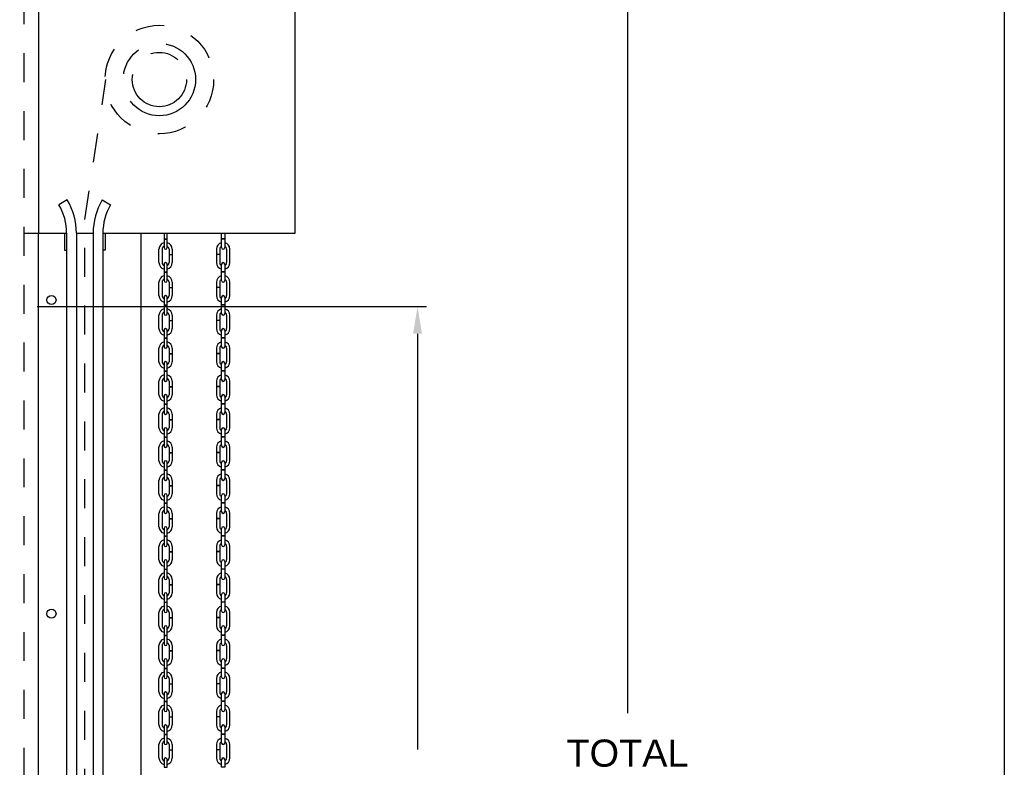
# Model space of a CAD drawing. Header units: inches. Extents: x 169.6 to 213.8, y 195 to 266.5.
# Tile 45 of 58: x 210.4 to 213.8, y 222.3 to 224.8. Entities that reach past the tile are written whole.
import ezdxf

# ---------------------------------------------------------------- set-up
doc = ezdxf.new("R2010")
doc.units = ezdxf.units.IN
doc.header["$LTSCALE"] = 0.25
doc.header["$MEASUREMENT"] = 0
for name, pattern in [('CENTER', [2, 1.25, -0.25, 0.25, -0.25]), ('HIDDEN', [0.375, 0.25, -0.125]), ('HIDDEN2', [0.1875, 0.125, -0.0625])]:
    doc.linetypes.add(name, pattern=pattern)
doc.layers.add('ANNOTATIONS', color=1, linetype='Continuous')
doc.layers.add('CHAIN HOIST RH', color=7, linetype='Continuous')
doc.styles.add('ARIAL', font='arial.ttf', dxfattribs={"height": 0.09375})
doc.dimstyles.new('STANDARD$0', dxfattribs={"dimtxt": 0.09375, "dimasz": 0.09375, "dimexe": 0.03125, "dimexo": 0.046875, "dimgap": 0.09, "dimtad": 0, "dimtih": 1, "dimtoh": 1, "dimdec": 4, "dimzin": 0, "dimdsep": 46, "dimtxsty": 'ARIAL', "dimcen": 0.09, "dimadec": 0, "dimazin": 0, "dimtfac": 1, "dimtdec": 4, "dimtofl": 0, "dimtmove": 0, "dimatfit": 1, "dimfxl": 1, "dimtolj": 1, "dimtzin": 0, "dimarcsym": 0})

# ---------------------------------------------------------------- blocks, each defined once
blk = doc.blocks.new('*D51')
at = {"layer": 'ANNOTATIONS', "color": 0, "lineweight": -2, "transparency": 16777216}
for p, q in [((210.4114, 223.8447), (211.7568, 223.8447)), ((211.7255, 223.751), (211.7255, 222.3138)), ((211.7255, 220.4419), (211.7255, 221.879)), ((211.3645, 220.3481), (211.7568, 220.3481))]:
    blk.add_line(p, q, dxfattribs=at)
at = {"layer": 'ANNOTATIONS', "color": 0, "transparency": 16777216}
for points in [[(211.7099, 223.751), (211.7412, 223.751), (211.7255, 223.8447)], [(211.7099, 220.4419), (211.7412, 220.4419), (211.7255, 220.3481)]]:
    blk.add_solid(points, dxfattribs=at)
at = {"layer": 'defpoints', "color": 0, "transparency": 16777216}
for p in [(210.3645, 223.8447), (211.7255, 223.8447), (211.3176, 220.3481)]:
    blk.add_point(p, dxfattribs=at)
at = {"layer": 'ANNOTATIONS', "color": 0, "transparency": 16777216, "insert": (211.7255, 222.0964), "char_height": 0.09375, "attachment_point": 5, "style": 'ARIAL'}
blk.add_mtext('\\A1;OPENING \\PHEIGHT', dxfattribs=at)
blk = doc.blocks.new('*D52')
at = {"layer": 'ANNOTATIONS', "color": 0, "lineweight": -2, "transparency": 16777216}
for p, q in [((211.3489, 225.0981), (212.4823, 225.0981)), ((212.451, 225.0044), (212.451, 222.4405)), ((212.451, 220.4419), (212.451, 222.0057)), ((211.3645, 220.3481), (212.4823, 220.3481))]:
    blk.add_line(p, q, dxfattribs=at)
at = {"layer": 'ANNOTATIONS', "color": 0, "transparency": 16777216}
for points in [[(212.4354, 225.0044), (212.4667, 225.0044), (212.451, 225.0981)], [(212.4354, 220.4419), (212.4667, 220.4419), (212.451, 220.3481)]]:
    blk.add_solid(points, dxfattribs=at)
at = {"layer": 'defpoints', "color": 0, "transparency": 16777216}
for p in [(211.302, 225.0981), (211.3176, 220.3481), (212.451, 220.3481)]:
    blk.add_point(p, dxfattribs=at)
at = {"layer": 'ANNOTATIONS', "color": 0, "transparency": 16777216, "insert": (212.451, 222.2231), "char_height": 0.09375, "attachment_point": 5, "style": 'ARIAL'}
blk.add_mtext('\\A1;TOTAL\\PHEIGHT', dxfattribs=at)

msp = doc.modelspace()

# ---------------------------------------------------------------- linework, layer by layer
at = {"layer": 'CHAIN HOIST RH', "linetype": 'HIDDEN2'}
msp.add_line((210.36448, 225.12032), (210.36448, 220.3481), dxfattribs=at)
at = {"layer": 'CHAIN HOIST RH', "linetype": 'Continuous'}
for p, q in [((210.41725, 224.0981), (210.41725, 225.0981)), ((211.30198, 224.0981), (211.30198, 225.0981)), ((210.515, 224.21369), (210.48609, 224.19671)), ((210.63583, 224.21369), (210.66474, 224.19671)), ((210.36448, 224.0981), (210.51291, 224.0981)), ((210.41481, 224.0981), (210.41481, 220.3481)), ((210.5051, 224.0981), (210.5051, 224.0396)), ((210.51291, 224.0981), (210.51291, 220.3481)), ((210.54644, 224.0981), (210.60439, 224.0981)), ((210.54644, 224.0981), (210.54644, 220.3481)), ((210.60439, 224.0981), (210.60439, 220.3481)), ((210.63791, 224.0981), (211.30198, 224.0981)), ((210.63791, 224.0981), (210.63791, 220.3481)), ((210.64573, 224.0981), (210.64573, 224.0396)), ((210.77073, 220.3481), (210.77073, 224.0981)), ((210.5051, 224.0396), (210.51291, 224.0396)), ((210.64573, 224.0396), (210.63791, 224.0396))]:
    msp.add_line(p, q, dxfattribs=at)
at = {"layer": 'CHAIN HOIST RH', "linetype": 'HIDDEN'}
for p, q in [((210.57541, 224.14599), (210.64837, 224.6295)), ((210.57541, 220.3481), (210.57541, 224.14599))]:
    msp.add_line(p, q, dxfattribs=at)
at = {"layer": 'CHAIN HOIST RH'}
for p, q in [((210.84935, 224.0981), (210.84935, 224.07924)), ((210.86045, 224.07924), (210.86045, 224.0981)), ((211.04823, 224.07924), (211.04823, 224.0981)), ((211.05933, 224.0981), (211.05933, 224.07924)), ((210.84935, 224.07924), (210.86045, 224.07924)), ((210.84935, 224.07834), (210.84935, 224.04859)), ((210.84935, 224.07834), (210.86045, 224.07834)), ((210.86045, 224.04859), (210.86045, 224.07834)), ((211.05933, 224.07924), (211.04823, 224.07924)), ((211.05933, 224.07834), (211.04823, 224.07834)), ((211.04823, 224.04859), (211.04823, 224.07834)), ((211.05933, 224.07834), (211.05933, 224.04859)), ((210.83198, 223.99684), (210.83198, 224.04326)), ((210.84308, 224.04326), (210.84308, 223.99684)), ((210.86672, 224.04326), (210.86672, 224.02543)), ((210.86672, 224.02543), (210.87782, 224.02543)), ((210.87782, 224.04326), (210.87782, 224.02543)), ((211.03086, 224.04326), (211.03086, 224.02543)), ((211.04196, 224.02543), (211.03086, 224.02543)), ((211.04196, 224.04326), (211.04196, 224.02543)), ((211.0656, 224.04326), (211.0656, 223.99684)), ((211.0767, 223.99684), (211.0767, 224.04326)), ((210.84935, 223.9915), (210.84935, 223.96512)), ((210.86045, 223.96512), (210.86045, 223.9915)), ((210.86672, 224.02453), (210.86672, 223.99684)), ((210.86672, 224.02453), (210.87782, 224.02453)), ((210.87782, 224.02453), (210.87782, 223.99684)), ((211.03086, 224.02453), (211.03086, 223.99684)), ((211.04196, 224.02453), (211.03086, 224.02453)), ((211.04196, 224.02453), (211.04196, 223.99684)), ((211.04823, 223.96512), (211.04823, 223.9915)), ((211.05933, 223.9915), (211.05933, 223.96512)), ((210.84935, 223.96512), (210.86045, 223.96512)), ((210.84935, 223.96422), (210.86045, 223.96422)), ((210.84935, 223.96422), (210.84935, 223.93447)), ((210.86045, 223.93447), (210.86045, 223.96422)), ((211.05933, 223.96512), (211.04823, 223.96512)), ((211.04823, 223.93447), (211.04823, 223.96422)), ((211.05933, 223.96422), (211.04823, 223.96422)), ((211.05933, 223.96422), (211.05933, 223.93447)), ((210.83198, 223.88271), (210.83198, 223.92914)), ((210.84308, 223.92914), (210.84308, 223.88271)), ((210.86672, 223.92914), (210.86672, 223.91131)), ((210.87782, 223.92914), (210.87782, 223.91131)), ((211.03086, 223.92914), (211.03086, 223.91131)), ((211.04196, 223.92914), (211.04196, 223.91131)), ((211.0656, 223.92914), (211.0656, 223.88271)), ((211.0767, 223.88271), (211.0767, 223.92914)), ((210.86672, 223.91131), (210.87782, 223.91131)), ((210.86672, 223.91041), (210.86672, 223.88271)), ((210.86672, 223.91041), (210.87782, 223.91041)), ((210.87782, 223.91041), (210.87782, 223.88271)), ((211.04196, 223.91131), (211.03086, 223.91131)), ((211.03086, 223.91041), (211.03086, 223.88271)), ((211.04196, 223.91041), (211.03086, 223.91041)), ((211.04196, 223.91041), (211.04196, 223.88271)), ((210.84935, 223.87738), (210.84935, 223.851)), ((210.86045, 223.851), (210.86045, 223.87738)), ((211.04823, 223.851), (211.04823, 223.87738)), ((211.05933, 223.87738), (211.05933, 223.851)), ((210.84935, 223.851), (210.86045, 223.851)), ((210.84935, 223.8501), (210.86045, 223.8501)), ((210.84935, 223.8501), (210.84935, 223.82034)), ((210.86045, 223.82034), (210.86045, 223.8501)), ((211.05933, 223.851), (211.04823, 223.851)), ((211.05933, 223.8501), (211.04823, 223.8501)), ((211.04823, 223.82034), (211.04823, 223.8501)), ((211.05933, 223.8501), (211.05933, 223.82034)), ((210.83198, 223.76859), (210.83198, 223.81501)), ((210.84308, 223.81501), (210.84308, 223.76859)), ((210.86672, 223.81501), (210.86672, 223.79719)), ((210.86672, 223.79719), (210.87782, 223.79719)), ((210.86672, 223.79629), (210.86672, 223.76859)), ((210.86672, 223.79629), (210.87782, 223.79629)), ((210.87782, 223.81501), (210.87782, 223.79719)), ((210.87782, 223.79629), (210.87782, 223.76859)), ((211.03086, 223.81501), (211.03086, 223.79719)), ((211.04196, 223.79719), (211.03086, 223.79719)), ((211.04196, 223.79629), (211.03086, 223.79629)), ((211.03086, 223.79629), (211.03086, 223.76859)), ((211.04196, 223.81501), (211.04196, 223.79719)), ((211.04196, 223.79629), (211.04196, 223.76859)), ((211.0656, 223.81501), (211.0656, 223.76859)), ((211.0767, 223.76859), (211.0767, 223.81501)), ((210.84935, 223.76326), (210.84935, 223.73688)), ((210.86045, 223.73688), (210.86045, 223.76326)), ((211.04823, 223.73688), (211.04823, 223.76326)), ((211.05933, 223.76326), (211.05933, 223.73688)), ((210.84935, 223.73688), (210.86045, 223.73688)), ((210.84935, 223.73598), (210.86045, 223.73598)), ((210.84935, 223.73598), (210.84935, 223.70622)), ((210.86045, 223.70622), (210.86045, 223.73598)), ((211.05933, 223.73688), (211.04823, 223.73688)), ((211.04823, 223.70622), (211.04823, 223.73598)), ((211.05933, 223.73598), (211.04823, 223.73598)), ((211.05933, 223.73598), (211.05933, 223.70622)), ((210.83198, 223.65447), (210.83198, 223.70089)), ((210.84308, 223.70089), (210.84308, 223.65447)), ((210.86672, 223.70089), (210.86672, 223.68307)), ((210.87782, 223.70089), (210.87782, 223.68307)), ((211.03086, 223.70089), (211.03086, 223.68307)), ((211.04196, 223.70089), (211.04196, 223.68307)), ((211.0656, 223.70089), (211.0656, 223.65447)), ((211.0767, 223.65447), (211.0767, 223.70089)), ((210.86672, 223.68307), (210.87782, 223.68307)), ((210.86672, 223.68217), (210.87782, 223.68217)), ((210.86672, 223.68217), (210.86672, 223.65447)), ((210.87782, 223.68217), (210.87782, 223.65447)), ((211.04196, 223.68307), (211.03086, 223.68307)), ((211.04196, 223.68217), (211.03086, 223.68217)), ((211.03086, 223.68217), (211.03086, 223.65447)), ((211.04196, 223.68217), (211.04196, 223.65447)), ((210.84935, 223.64914), (210.84935, 223.62276)), ((210.84935, 223.62276), (210.86045, 223.62276)), ((210.84935, 223.62186), (210.84935, 223.5921)), ((210.84935, 223.62186), (210.86045, 223.62186)), ((210.86045, 223.62276), (210.86045, 223.64914)), ((210.86045, 223.5921), (210.86045, 223.62186)), ((211.04823, 223.62276), (211.04823, 223.64914)), ((211.05933, 223.62276), (211.04823, 223.62276)), ((211.05933, 223.62186), (211.04823, 223.62186)), ((211.04823, 223.5921), (211.04823, 223.62186)), ((211.05933, 223.64914), (211.05933, 223.62276)), ((211.05933, 223.62186), (211.05933, 223.5921)), ((210.83198, 223.54035), (210.83198, 223.58677)), ((210.84308, 223.58677), (210.84308, 223.54035)), ((210.86672, 223.58677), (210.86672, 223.56894)), ((210.87782, 223.58677), (210.87782, 223.56894)), ((211.03086, 223.58677), (211.03086, 223.56894)), ((211.04196, 223.58677), (211.04196, 223.56894)), ((211.0656, 223.58677), (211.0656, 223.54035)), ((211.0767, 223.54035), (211.0767, 223.58677)), ((210.86672, 223.56894), (210.87782, 223.56894)), ((210.86672, 223.56804), (210.87782, 223.56804)), ((210.86672, 223.56804), (210.86672, 223.54035)), ((210.87782, 223.56804), (210.87782, 223.54035)), ((211.04196, 223.56894), (211.03086, 223.56894)), ((211.04196, 223.56804), (211.03086, 223.56804)), ((211.03086, 223.56804), (211.03086, 223.54035)), ((211.04196, 223.56804), (211.04196, 223.54035)), ((210.84935, 223.53502), (210.84935, 223.50863)), ((210.86045, 223.50863), (210.86045, 223.53502)), ((211.04823, 223.50863), (211.04823, 223.53502)), ((211.05933, 223.53502), (211.05933, 223.50863)), ((210.84935, 223.50863), (210.86045, 223.50863)), ((210.84935, 223.50773), (210.84935, 223.47798)), ((210.84935, 223.50773), (210.86045, 223.50773)), ((210.86045, 223.47798), (210.86045, 223.50773)), ((211.05933, 223.50863), (211.04823, 223.50863)), ((211.04823, 223.47798), (211.04823, 223.50773)), ((211.05933, 223.50773), (211.04823, 223.50773)), ((211.05933, 223.50773), (211.05933, 223.47798)), ((210.83198, 223.42623), (210.83198, 223.47265)), ((210.84308, 223.47265), (210.84308, 223.42623)), ((210.86672, 223.47265), (210.86672, 223.45482)), ((210.86672, 223.45482), (210.87782, 223.45482)), ((210.86672, 223.45392), (210.87782, 223.45392)), ((210.86672, 223.45392), (210.86672, 223.42623)), ((210.87782, 223.47265), (210.87782, 223.45482)), ((210.87782, 223.45392), (210.87782, 223.42623)), ((211.03086, 223.47265), (211.03086, 223.45482)), ((211.04196, 223.45482), (211.03086, 223.45482)), ((211.03086, 223.45392), (211.03086, 223.42623)), ((211.04196, 223.45392), (211.03086, 223.45392)), ((211.04196, 223.47265), (211.04196, 223.45482)), ((211.04196, 223.45392), (211.04196, 223.42623)), ((211.0656, 223.47265), (211.0656, 223.42623)), ((211.0767, 223.42623), (211.0767, 223.47265)), ((210.84935, 223.42089), (210.84935, 223.39451)), ((210.86045, 223.39451), (210.86045, 223.42089)), ((211.04823, 223.39451), (211.04823, 223.42089)), ((211.05933, 223.42089), (211.05933, 223.39451)), ((210.84935, 223.39451), (210.86045, 223.39451)), ((210.84935, 223.39361), (210.84935, 223.36386)), ((210.84935, 223.39361), (210.86045, 223.39361)), ((210.86045, 223.36386), (210.86045, 223.39361)), ((211.05933, 223.39451), (211.04823, 223.39451)), ((211.05933, 223.39361), (211.04823, 223.39361)), ((211.04823, 223.36386), (211.04823, 223.39361)), ((211.05933, 223.39361), (211.05933, 223.36386)), ((210.83198, 223.3121), (210.83198, 223.35853)), ((210.84308, 223.35853), (210.84308, 223.3121)), ((210.86672, 223.35853), (210.86672, 223.3407)), ((210.87782, 223.35853), (210.87782, 223.3407)), ((211.03086, 223.35853), (211.03086, 223.3407)), ((211.04196, 223.35853), (211.04196, 223.3407)), ((211.0656, 223.35853), (211.0656, 223.3121)), ((211.0767, 223.3121), (211.0767, 223.35853)), ((210.86672, 223.3407), (210.87782, 223.3407)), ((210.86672, 223.3398), (210.86672, 223.3121)), ((210.86672, 223.3398), (210.87782, 223.3398)), ((210.87782, 223.3398), (210.87782, 223.3121)), ((211.04196, 223.3407), (211.03086, 223.3407)), ((211.03086, 223.3398), (211.03086, 223.3121)), ((211.04196, 223.3398), (211.03086, 223.3398)), ((211.04196, 223.3398), (211.04196, 223.3121)), ((210.84935, 223.30677), (210.84935, 223.28039)), ((210.84935, 223.28039), (210.86045, 223.28039)), ((210.84935, 223.27949), (210.86045, 223.27949)), ((210.84935, 223.27949), (210.84935, 223.24974)), ((210.86045, 223.28039), (210.86045, 223.30677)), ((210.86045, 223.24974), (210.86045, 223.27949)), ((211.04823, 223.28039), (211.04823, 223.30677)), ((211.05933, 223.28039), (211.04823, 223.28039)), ((211.04823, 223.24974), (211.04823, 223.27949)), ((211.05933, 223.27949), (211.04823, 223.27949)), ((211.05933, 223.30677), (211.05933, 223.28039)), ((211.05933, 223.27949), (211.05933, 223.24974)), ((210.83198, 223.19798), (210.83198, 223.2444)), ((210.84308, 223.2444), (210.84308, 223.19798)), ((210.86672, 223.2444), (210.86672, 223.22658)), ((210.87782, 223.2444), (210.87782, 223.22658)), ((211.03086, 223.2444), (211.03086, 223.22658)), ((211.04196, 223.2444), (211.04196, 223.22658)), ((211.0656, 223.2444), (211.0656, 223.19798)), ((211.0767, 223.19798), (211.0767, 223.2444)), ((210.86672, 223.22658), (210.87782, 223.22658)), ((210.86672, 223.22568), (210.86672, 223.19798)), ((210.86672, 223.22568), (210.87782, 223.22568)), ((210.87782, 223.22568), (210.87782, 223.19798)), ((211.04196, 223.22658), (211.03086, 223.22658)), ((211.03086, 223.22568), (211.03086, 223.19798)), ((211.04196, 223.22568), (211.03086, 223.22568)), ((211.04196, 223.22568), (211.04196, 223.19798)), ((210.84935, 223.19265), (210.84935, 223.16627)), ((210.86045, 223.16627), (210.86045, 223.19265)), ((211.04823, 223.16627), (211.04823, 223.19265)), ((211.05933, 223.19265), (211.05933, 223.16627)), ((210.84935, 223.16627), (210.86045, 223.16627)), ((210.84935, 223.16537), (210.86045, 223.16537)), ((210.84935, 223.16537), (210.84935, 223.13561)), ((210.86045, 223.13561), (210.86045, 223.16537)), ((211.05933, 223.16627), (211.04823, 223.16627)), ((211.05933, 223.16537), (211.04823, 223.16537)), ((211.04823, 223.13561), (211.04823, 223.16537)), ((211.05933, 223.16537), (211.05933, 223.13561)), ((210.83198, 223.08386), (210.83198, 223.13028)), ((210.84308, 223.13028), (210.84308, 223.08386)), ((210.86672, 223.13028), (210.86672, 223.11246)), ((210.86672, 223.11246), (210.87782, 223.11246)), ((210.86672, 223.11156), (210.86672, 223.08386)), ((210.86672, 223.11156), (210.87782, 223.11156)), ((210.87782, 223.13028), (210.87782, 223.11246)), ((210.87782, 223.11156), (210.87782, 223.08386)), ((211.03086, 223.13028), (211.03086, 223.11246)), ((211.04196, 223.11246), (211.03086, 223.11246)), ((211.04196, 223.11156), (211.03086, 223.11156)), ((211.03086, 223.11156), (211.03086, 223.08386)), ((211.04196, 223.13028), (211.04196, 223.11246)), ((211.04196, 223.11156), (211.04196, 223.08386)), ((211.0656, 223.13028), (211.0656, 223.08386)), ((211.0767, 223.08386), (211.0767, 223.13028)), ((210.84935, 223.07853), (210.84935, 223.05215)), ((210.86045, 223.05215), (210.86045, 223.07853)), ((211.04823, 223.05215), (211.04823, 223.07853)), ((211.05933, 223.07853), (211.05933, 223.05215)), ((210.84935, 223.05215), (210.86045, 223.05215)), ((210.84935, 223.05125), (210.86045, 223.05125)), ((210.84935, 223.05125), (210.84935, 223.02149)), ((210.86045, 223.02149), (210.86045, 223.05125)), ((211.05933, 223.05215), (211.04823, 223.05215)), ((211.04823, 223.02149), (211.04823, 223.05125)), ((211.05933, 223.05125), (211.04823, 223.05125)), ((211.05933, 223.05125), (211.05933, 223.02149)), ((210.83198, 222.96974), (210.83198, 223.01616)), ((210.84308, 223.01616), (210.84308, 222.96974)), ((210.86672, 223.01616), (210.86672, 222.99833)), ((210.87782, 223.01616), (210.87782, 222.99833)), ((211.03086, 223.01616), (211.03086, 222.99833)), ((211.04196, 223.01616), (211.04196, 222.99833)), ((211.0656, 223.01616), (211.0656, 222.96974)), ((211.0767, 222.96974), (211.0767, 223.01616)), ((210.86672, 222.99833), (210.87782, 222.99833)), ((210.86672, 222.99744), (210.86672, 222.96974)), ((210.86672, 222.99744), (210.87782, 222.99744)), ((210.87782, 222.99744), (210.87782, 222.96974)), ((211.04196, 222.99833), (211.03086, 222.99833)), ((211.04196, 222.99744), (211.03086, 222.99744)), ((211.03086, 222.99744), (211.03086, 222.96974)), ((211.04196, 222.99744), (211.04196, 222.96974)), ((210.84935, 222.96441), (210.84935, 222.93802)), ((210.84935, 222.93802), (210.86045, 222.93802)), ((210.84935, 222.93713), (210.84935, 222.90737)), ((210.84935, 222.93713), (210.86045, 222.93713)), ((210.86045, 222.93802), (210.86045, 222.96441)), ((210.86045, 222.90737), (210.86045, 222.93713)), ((211.04823, 222.93802), (211.04823, 222.96441)), ((211.05933, 222.93802), (211.04823, 222.93802)), ((211.04823, 222.90737), (211.04823, 222.93713)), ((211.05933, 222.93713), (211.04823, 222.93713)), ((211.05933, 222.96441), (211.05933, 222.93802)), ((211.05933, 222.93713), (211.05933, 222.90737)), ((210.83198, 222.85562), (210.83198, 222.90204)), ((210.84308, 222.90204), (210.84308, 222.85562)), ((210.86672, 222.90204), (210.86672, 222.88421)), ((210.87782, 222.90204), (210.87782, 222.88421)), ((211.03086, 222.90204), (211.03086, 222.88421)), ((211.04196, 222.90204), (211.04196, 222.88421)), ((211.0656, 222.90204), (211.0656, 222.85562)), ((211.0767, 222.85562), (211.0767, 222.90204)), ((210.86672, 222.88421), (210.87782, 222.88421)), ((210.86672, 222.88331), (210.87782, 222.88331)), ((210.86672, 222.88331), (210.86672, 222.85562)), ((210.87782, 222.88331), (210.87782, 222.85562)), ((211.04196, 222.88421), (211.03086, 222.88421)), ((211.04196, 222.88331), (211.03086, 222.88331)), ((211.03086, 222.88331), (211.03086, 222.85562)), ((211.04196, 222.88331), (211.04196, 222.85562)), ((210.84935, 222.85029), (210.84935, 222.8239)), ((210.86045, 222.8239), (210.86045, 222.85029)), ((211.04823, 222.8239), (211.04823, 222.85029)), ((211.05933, 222.85029), (211.05933, 222.8239)), ((210.84935, 222.8239), (210.86045, 222.8239)), ((210.84935, 222.823), (210.84935, 222.79325)), ((210.84935, 222.823), (210.86045, 222.823)), ((210.86045, 222.79325), (210.86045, 222.823)), ((211.05933, 222.8239), (211.04823, 222.8239)), ((211.05933, 222.823), (211.04823, 222.823)), ((211.04823, 222.79325), (211.04823, 222.823)), ((211.05933, 222.823), (211.05933, 222.79325)), ((210.83198, 222.74149), (210.83198, 222.78792)), ((210.84308, 222.78792), (210.84308, 222.74149)), ((210.86672, 222.78792), (210.86672, 222.77009)), ((210.86672, 222.77009), (210.87782, 222.77009)), ((210.86672, 222.76919), (210.87782, 222.76919)), ((210.86672, 222.76919), (210.86672, 222.74149)), ((210.87782, 222.78792), (210.87782, 222.77009)), ((210.87782, 222.76919), (210.87782, 222.74149)), ((211.03086, 222.78792), (211.03086, 222.77009)), ((211.04196, 222.77009), (211.03086, 222.77009)), ((211.04196, 222.76919), (211.03086, 222.76919)), ((211.03086, 222.76919), (211.03086, 222.74149)), ((211.04196, 222.78792), (211.04196, 222.77009)), ((211.04196, 222.76919), (211.04196, 222.74149)), ((211.0656, 222.78792), (211.0656, 222.74149)), ((211.0767, 222.74149), (211.0767, 222.78792)), ((210.84935, 222.73616), (210.84935, 222.70978)), ((210.86045, 222.70978), (210.86045, 222.73616)), ((211.04823, 222.70978), (211.04823, 222.73616)), ((211.05933, 222.73616), (211.05933, 222.70978)), ((210.84935, 222.70978), (210.86045, 222.70978)), ((210.84935, 222.70888), (210.86045, 222.70888)), ((210.84935, 222.70888), (210.84935, 222.67913)), ((210.86045, 222.67913), (210.86045, 222.70888)), ((211.05933, 222.70978), (211.04823, 222.70978)), ((211.04823, 222.67913), (211.04823, 222.70888)), ((211.05933, 222.70888), (211.04823, 222.70888)), ((211.05933, 222.70888), (211.05933, 222.67913)), ((210.83198, 222.62737), (210.83198, 222.6738)), ((210.84308, 222.6738), (210.84308, 222.62737)), ((210.86672, 222.6738), (210.86672, 222.65597)), ((210.87782, 222.6738), (210.87782, 222.65597)), ((211.03086, 222.6738), (211.03086, 222.65597)), ((211.04196, 222.6738), (211.04196, 222.65597)), ((211.0656, 222.6738), (211.0656, 222.62737)), ((211.0767, 222.62737), (211.0767, 222.6738)), ((210.86672, 222.65597), (210.87782, 222.65597)), ((210.86672, 222.65507), (210.86672, 222.62737)), ((210.86672, 222.65507), (210.87782, 222.65507)), ((210.87782, 222.65507), (210.87782, 222.62737)), ((211.04196, 222.65597), (211.03086, 222.65597)), ((211.04196, 222.65507), (211.03086, 222.65507)), ((211.03086, 222.65507), (211.03086, 222.62737)), ((211.04196, 222.65507), (211.04196, 222.62737)), ((210.84935, 222.62204), (210.84935, 222.59566)), ((210.84935, 222.59566), (210.86045, 222.59566)), ((210.86045, 222.59566), (210.86045, 222.62204)), ((211.04823, 222.59566), (211.04823, 222.62204)), ((211.05933, 222.59566), (211.04823, 222.59566)), ((211.05933, 222.62204), (211.05933, 222.59566)), ((210.84935, 222.59476), (210.84935, 222.565)), ((210.84935, 222.59476), (210.86045, 222.59476)), ((210.86045, 222.565), (210.86045, 222.59476)), ((211.04823, 222.565), (211.04823, 222.59476)), ((211.05933, 222.59476), (211.04823, 222.59476)), ((211.05933, 222.59476), (211.05933, 222.565)), ((210.83198, 222.51325), (210.83198, 222.55967)), ((210.84308, 222.55967), (210.84308, 222.51325)), ((210.86672, 222.55967), (210.86672, 222.54185)), ((210.86672, 222.54185), (210.87782, 222.54185)), ((210.86672, 222.54095), (210.87782, 222.54095)), ((210.86672, 222.54095), (210.86672, 222.51325)), ((210.87782, 222.55967), (210.87782, 222.54185)), ((210.87782, 222.54095), (210.87782, 222.51325)), ((211.03086, 222.55967), (211.03086, 222.54185)), ((211.04196, 222.54185), (211.03086, 222.54185)), ((211.04196, 222.54095), (211.03086, 222.54095)), ((211.03086, 222.54095), (211.03086, 222.51325)), ((211.04196, 222.55967), (211.04196, 222.54185)), ((211.04196, 222.54095), (211.04196, 222.51325)), ((211.0656, 222.55967), (211.0656, 222.51325)), ((211.0767, 222.51325), (211.0767, 222.55967)), ((210.84935, 222.50792), (210.84935, 222.48154)), ((210.86045, 222.48154), (210.86045, 222.50792)), ((211.04823, 222.48154), (211.04823, 222.50792)), ((211.05933, 222.50792), (211.05933, 222.48154)), ((210.84935, 222.48154), (210.86045, 222.48154)), ((210.84935, 222.48064), (210.84935, 222.45088)), ((210.84935, 222.48064), (210.86045, 222.48064)), ((210.86045, 222.45088), (210.86045, 222.48064)), ((211.05933, 222.48154), (211.04823, 222.48154)), ((211.05933, 222.48064), (211.04823, 222.48064)), ((211.04823, 222.45088), (211.04823, 222.48064)), ((211.05933, 222.48064), (211.05933, 222.45088)), ((210.83198, 222.39913), (210.83198, 222.44555)), ((210.84308, 222.44555), (210.84308, 222.39913)), ((210.86672, 222.44555), (210.86672, 222.42772)), ((210.86672, 222.42772), (210.87782, 222.42772)), ((210.86672, 222.42683), (210.87782, 222.42683)), ((210.86672, 222.42683), (210.86672, 222.39913)), ((210.87782, 222.44555), (210.87782, 222.42772)), ((210.87782, 222.42683), (210.87782, 222.39913)), ((211.03086, 222.44555), (211.03086, 222.42772)), ((211.04196, 222.42772), (211.03086, 222.42772)), ((211.04196, 222.42683), (211.03086, 222.42683)), ((211.03086, 222.42683), (211.03086, 222.39913)), ((211.04196, 222.44555), (211.04196, 222.42772)), ((211.04196, 222.42683), (211.04196, 222.39913)), ((211.0656, 222.44555), (211.0656, 222.39913)), ((211.0767, 222.39913), (211.0767, 222.44555)), ((210.84935, 222.3938), (210.84935, 222.36741)), ((210.86045, 222.36741), (210.86045, 222.3938)), ((211.04823, 222.36741), (211.04823, 222.3938)), ((211.05933, 222.3938), (211.05933, 222.36741)), ((210.84935, 222.36741), (210.86045, 222.36741)), ((210.84935, 222.36652), (210.84935, 222.33676)), ((210.84935, 222.36652), (210.86045, 222.36652)), ((210.86045, 222.33676), (210.86045, 222.36652)), ((211.05933, 222.36741), (211.04823, 222.36741)), ((211.04823, 222.33676), (211.04823, 222.36652)), ((211.05933, 222.36652), (211.04823, 222.36652)), ((211.05933, 222.36652), (211.05933, 222.33676)), ((210.83198, 222.28501), (210.83198, 222.33143)), ((210.84308, 222.33143), (210.84308, 222.28501)), ((210.86672, 222.33143), (210.86672, 222.3136)), ((210.87782, 222.33143), (210.87782, 222.3136)), ((211.03086, 222.33143), (211.03086, 222.3136)), ((211.04196, 222.33143), (211.04196, 222.3136)), ((211.0656, 222.33143), (211.0656, 222.28501)), ((211.0767, 222.28501), (211.0767, 222.33143)), ((210.86672, 222.3136), (210.87782, 222.3136)), ((210.86672, 222.3127), (210.87782, 222.3127)), ((210.86672, 222.3127), (210.86672, 222.28501)), ((210.87782, 222.3127), (210.87782, 222.28501)), ((211.04196, 222.3136), (211.03086, 222.3136)), ((211.03086, 222.3127), (211.03086, 222.28501)), ((211.04196, 222.3127), (211.03086, 222.3127)), ((211.04196, 222.3127), (211.04196, 222.28501)), ((210.84935, 222.27968), (210.84935, 222.25329)), ((210.86045, 222.25329), (210.86045, 222.27968)), ((211.04823, 222.25329), (211.04823, 222.27968)), ((211.05933, 222.27968), (211.05933, 222.25329)), ((210.84935, 222.25329), (210.86045, 222.25329)), ((211.05933, 222.25329), (211.04823, 222.25329))]:
    msp.add_line(p, q, dxfattribs=at)
at = {"layer": 'CHAIN HOIST RH', "linetype": 'HIDDEN'}
msp.add_circle((210.83323, 224.62935), 0.1875, dxfattribs=at)
at = {"layer": 'CHAIN HOIST RH', "linetype": 'CENTER'}
for radius in [0.125, 0.09375]:
    msp.add_circle((210.83323, 224.62935), radius, dxfattribs=at)
at = {"layer": 'CHAIN HOIST RH', "linetype": 'Continuous'}
for centre in [(210.46045, 223.86761), (210.46045, 222.7836)]:
    msp.add_circle(centre, 0.01562, dxfattribs=at)
for centre, radius, start, end in [((210.31827, 224.0981), 0.19465, 0, 30.43631), ((210.31827, 224.0981), 0.22817, 0, 30.43631), ((210.83256, 224.0981), 0.22817, 149.56369, 180), ((210.83256, 224.0981), 0.19465, 149.56369, 180)]:
    msp.add_arc(centre, radius, start, end, dxfattribs=at)
at = {"layer": 'CHAIN HOIST RH'}
for centre, radius, start, end in [((210.8549, 224.04326), 0.02292, 104.01225, 180), ((210.8549, 224.04326), 0.02292, 0, 75.98775), ((211.05378, 224.04326), 0.02292, 104.01225, 180), ((211.05378, 224.04326), 0.02292, 0, 75.98775), ((210.8549, 224.04326), 0.01182, 118.00044, 180), ((210.8549, 224.04859), 0.00555, 180, 0), ((210.8549, 224.04326), 0.01182, 0, 61.99956), ((211.05378, 224.04326), 0.01182, 118.00044, 180), ((211.05378, 224.04859), 0.00555, 180, 0), ((211.05378, 224.04326), 0.01182, 0, 61.99956), ((210.8549, 223.99684), 0.02292, 180, 255.98775), ((210.8549, 223.99684), 0.01182, 180, 241.99956), ((210.8549, 223.9915), 0.00555, 0, 180), ((210.8549, 223.99684), 0.01182, 298.00044, 0), ((210.8549, 223.99684), 0.02292, 284.01225, 0), ((211.05378, 223.99684), 0.02292, 180, 255.98775), ((211.05378, 223.99684), 0.01182, 180, 241.99956), ((211.05378, 223.9915), 0.00555, 0, 180), ((211.05378, 223.99684), 0.01182, 298.00044, 0), ((211.05378, 223.99684), 0.02292, 284.01225, 0), ((210.8549, 223.92914), 0.02292, 104.01225, 180), ((210.8549, 223.92914), 0.01182, 118.00044, 180), ((210.8549, 223.93447), 0.00555, 180, 0), ((210.8549, 223.92914), 0.02292, 0, 75.98775), ((210.8549, 223.92914), 0.01182, 0, 61.99956), ((211.05378, 223.92914), 0.02292, 104.01225, 180), ((211.05378, 223.92914), 0.01182, 118.00044, 180), ((211.05378, 223.93447), 0.00555, 180, 0), ((211.05378, 223.92914), 0.02292, 0, 75.98775), ((211.05378, 223.92914), 0.01182, 0, 61.99956), ((210.8549, 223.88271), 0.02292, 180, 255.98775), ((210.8549, 223.88271), 0.01182, 180, 241.99956), ((210.8549, 223.87738), 0.00555, 0, 180), ((210.8549, 223.88271), 0.02292, 284.01225, 0), ((210.8549, 223.88271), 0.01182, 298.00044, 0), ((211.05378, 223.88271), 0.02292, 180, 255.98775), ((211.05378, 223.88271), 0.01182, 180, 241.99956), ((211.05378, 223.87738), 0.00555, 0, 180), ((211.05378, 223.88271), 0.01182, 298.00044, 0), ((211.05378, 223.88271), 0.02292, 284.01225, 0), ((210.8549, 223.81501), 0.02292, 104.01225, 180), ((210.8549, 223.81501), 0.01182, 118.00044, 180), ((210.8549, 223.81501), 0.02292, 0, 75.98775), ((210.8549, 223.81501), 0.01182, 0, 61.99956), ((211.05378, 223.81501), 0.02292, 104.01225, 180), ((211.05378, 223.81501), 0.01182, 118.00044, 180), ((211.05378, 223.81501), 0.02292, 0, 75.98775), ((211.05378, 223.81501), 0.01182, 0, 61.99956), ((210.8549, 223.82034), 0.00555, 180, 0), ((211.05378, 223.82034), 0.00555, 180, 0), ((210.8549, 223.76859), 0.02292, 180, 255.98775), ((210.8549, 223.76859), 0.01182, 180, 241.99956), ((210.8549, 223.76326), 0.00555, 0, 180), ((210.8549, 223.76859), 0.01182, 298.00044, 0), ((210.8549, 223.76859), 0.02292, 284.01225, 0), ((211.05378, 223.76859), 0.02292, 180, 255.98775), ((211.05378, 223.76859), 0.01182, 180, 241.99956), ((211.05378, 223.76326), 0.00555, 0, 180), ((211.05378, 223.76859), 0.01182, 298.00044, 0), ((211.05378, 223.76859), 0.02292, 284.01225, 0), ((210.8549, 223.70089), 0.02292, 104.01225, 180), ((210.8549, 223.70089), 0.02292, 0, 75.98775), ((211.05378, 223.70089), 0.02292, 104.01225, 180), ((211.05378, 223.70089), 0.02292, 0, 75.98775), ((210.8549, 223.70089), 0.01182, 118.00044, 180), ((210.8549, 223.70622), 0.00555, 180, 0), ((210.8549, 223.70089), 0.01182, 0, 61.99956), ((211.05378, 223.70089), 0.01182, 118.00044, 180), ((211.05378, 223.70622), 0.00555, 180, 0), ((211.05378, 223.70089), 0.01182, 0, 61.99956), ((210.8549, 223.65447), 0.02292, 180, 255.98775), ((210.8549, 223.65447), 0.01182, 180, 241.99956), ((210.8549, 223.64914), 0.00555, 0, 180), ((210.8549, 223.65447), 0.02292, 284.01225, 0), ((210.8549, 223.65447), 0.01182, 298.00044, 0), ((211.05378, 223.65447), 0.02292, 180, 255.98775), ((211.05378, 223.65447), 0.01182, 180, 241.99956), ((211.05378, 223.64914), 0.00555, 0, 180), ((211.05378, 223.65447), 0.02292, 284.01225, 0), ((211.05378, 223.65447), 0.01182, 298.00044, 0), ((210.8549, 223.58677), 0.02292, 104.01225, 180), ((210.8549, 223.58677), 0.01182, 118.00044, 180), ((210.8549, 223.5921), 0.00555, 180, 0), ((210.8549, 223.58677), 0.02292, 0, 75.98775), ((210.8549, 223.58677), 0.01182, 0, 61.99956), ((211.05378, 223.58677), 0.02292, 104.01225, 180), ((211.05378, 223.58677), 0.01182, 118.00044, 180), ((211.05378, 223.5921), 0.00555, 180, 0), ((211.05378, 223.58677), 0.02292, 0, 75.98775), ((211.05378, 223.58677), 0.01182, 0, 61.99956), ((210.8549, 223.54035), 0.02292, 180, 255.98775), ((210.8549, 223.54035), 0.01182, 180, 241.99956), ((210.8549, 223.53502), 0.00555, 0, 180), ((210.8549, 223.54035), 0.01182, 298.00044, 0), ((210.8549, 223.54035), 0.02292, 284.01225, 0), ((211.05378, 223.54035), 0.02292, 180, 255.98775), ((211.05378, 223.54035), 0.01182, 180, 241.99956), ((211.05378, 223.53502), 0.00555, 0, 180), ((211.05378, 223.54035), 0.02292, 284.01225, 0), ((211.05378, 223.54035), 0.01182, 298.00044, 0), ((210.8549, 223.47265), 0.02292, 104.01225, 180), ((210.8549, 223.47265), 0.01182, 118.00044, 180), ((210.8549, 223.47265), 0.02292, 0, 75.98775), ((210.8549, 223.47265), 0.01182, 0, 61.99956), ((211.05378, 223.47265), 0.02292, 104.01225, 180), ((211.05378, 223.47265), 0.01182, 118.00044, 180), ((211.05378, 223.47265), 0.02292, 0, 75.98775), ((211.05378, 223.47265), 0.01182, 0, 61.99956), ((210.8549, 223.47798), 0.00555, 180, 0), ((211.05378, 223.47798), 0.00555, 180, 0), ((210.8549, 223.42623), 0.02292, 180, 255.98775), ((210.8549, 223.42623), 0.01182, 180, 241.99956), ((210.8549, 223.42089), 0.00555, 0, 180), ((210.8549, 223.42623), 0.02292, 284.01225, 0), ((210.8549, 223.42623), 0.01182, 298.00044, 0), ((211.05378, 223.42623), 0.02292, 180, 255.98775), ((211.05378, 223.42623), 0.01182, 180, 241.99956), ((211.05378, 223.42089), 0.00555, 0, 180), ((211.05378, 223.42623), 0.02292, 284.01225, 0), ((211.05378, 223.42623), 0.01182, 298.00044, 0), ((210.8549, 223.35853), 0.02292, 104.01225, 180), ((210.8549, 223.35853), 0.02292, 0, 75.98775), ((211.05378, 223.35853), 0.02292, 104.01225, 180), ((211.05378, 223.35853), 0.02292, 0, 75.98775), ((210.8549, 223.35853), 0.01182, 118.00044, 180), ((210.8549, 223.36386), 0.00555, 180, 0), ((210.8549, 223.35853), 0.01182, 0, 61.99956), ((211.05378, 223.35853), 0.01182, 118.00044, 180), ((211.05378, 223.36386), 0.00555, 180, 0), ((211.05378, 223.35853), 0.01182, 0, 61.99956), ((210.8549, 223.3121), 0.02292, 180, 255.98775), ((210.8549, 223.3121), 0.01182, 180, 241.99956), ((210.8549, 223.30677), 0.00555, 0, 180), ((210.8549, 223.3121), 0.01182, 298.00044, 0), ((210.8549, 223.3121), 0.02292, 284.01225, 0), ((211.05378, 223.3121), 0.02292, 180, 255.98775), ((211.05378, 223.3121), 0.01182, 180, 241.99956), ((211.05378, 223.30677), 0.00555, 0, 180), ((211.05378, 223.3121), 0.01182, 298.00044, 0), ((211.05378, 223.3121), 0.02292, 284.01225, 0), ((210.8549, 223.2444), 0.02292, 104.01225, 180), ((210.8549, 223.2444), 0.01182, 118.00044, 180), ((210.8549, 223.24974), 0.00555, 180, 0), ((210.8549, 223.2444), 0.02292, 0, 75.98775), ((210.8549, 223.2444), 0.01182, 0, 61.99956), ((211.05378, 223.2444), 0.02292, 104.01225, 180), ((211.05378, 223.2444), 0.01182, 118.00044, 180), ((211.05378, 223.24974), 0.00555, 180, 0), ((211.05378, 223.2444), 0.02292, 0, 75.98775), ((211.05378, 223.2444), 0.01182, 0, 61.99956), ((210.8549, 223.19798), 0.02292, 180, 255.98775), ((210.8549, 223.19798), 0.01182, 180, 241.99956), ((210.8549, 223.19265), 0.00555, 0, 180), ((210.8549, 223.19798), 0.02292, 284.01225, 0), ((210.8549, 223.19798), 0.01182, 298.00044, 0), ((211.05378, 223.19798), 0.02292, 180, 255.98775), ((211.05378, 223.19798), 0.01182, 180, 241.99956), ((211.05378, 223.19265), 0.00555, 0, 180), ((211.05378, 223.19798), 0.01182, 298.00044, 0), ((211.05378, 223.19798), 0.02292, 284.01225, 0), ((210.8549, 223.13028), 0.02292, 104.01225, 180), ((210.8549, 223.13028), 0.01182, 118.00044, 180), ((210.8549, 223.13028), 0.02292, 0, 75.98775), ((210.8549, 223.13028), 0.01182, 0, 61.99956), ((211.05378, 223.13028), 0.02292, 104.01225, 180), ((211.05378, 223.13028), 0.01182, 118.00044, 180), ((211.05378, 223.13028), 0.02292, 0, 75.98775), ((211.05378, 223.13028), 0.01182, 0, 61.99956), ((210.8549, 223.13561), 0.00555, 180, 0), ((211.05378, 223.13561), 0.00555, 180, 0), ((210.8549, 223.08386), 0.02292, 180, 255.98775), ((210.8549, 223.08386), 0.01182, 180, 241.99956), ((210.8549, 223.07853), 0.00555, 0, 180), ((210.8549, 223.08386), 0.01182, 298.00044, 0), ((210.8549, 223.08386), 0.02292, 284.01225, 0), ((211.05378, 223.08386), 0.02292, 180, 255.98775), ((211.05378, 223.08386), 0.01182, 180, 241.99956), ((211.05378, 223.07853), 0.00555, 0, 180), ((211.05378, 223.08386), 0.01182, 298.00044, 0), ((211.05378, 223.08386), 0.02292, 284.01225, 0), ((210.8549, 223.01616), 0.02292, 104.01225, 180), ((210.8549, 223.01616), 0.02292, 0, 75.98775), ((211.05378, 223.01616), 0.02292, 104.01225, 180), ((211.05378, 223.01616), 0.02292, 0, 75.98775), ((210.8549, 223.01616), 0.01182, 118.00044, 180), ((210.8549, 223.02149), 0.00555, 180, 0), ((210.8549, 223.01616), 0.01182, 0, 61.99956), ((211.05378, 223.01616), 0.01182, 118.00044, 180), ((211.05378, 223.02149), 0.00555, 180, 0), ((211.05378, 223.01616), 0.01182, 0, 61.99956), ((210.8549, 222.96441), 0.00555, 0, 180), ((211.05378, 222.96441), 0.00555, 0, 180), ((210.8549, 222.96974), 0.02292, 180, 255.98775), ((210.8549, 222.96974), 0.01182, 180, 241.99956), ((210.8549, 222.96974), 0.02292, 284.01225, 0), ((210.8549, 222.96974), 0.01182, 298.00044, 0), ((211.05378, 222.96974), 0.02292, 180, 255.98775), ((211.05378, 222.96974), 0.01182, 180, 241.99956), ((211.05378, 222.96974), 0.01182, 298.00044, 0), ((211.05378, 222.96974), 0.02292, 284.01225, 0), ((210.8549, 222.90204), 0.02292, 104.01225, 180), ((210.8549, 222.90204), 0.01182, 118.00044, 180), ((210.8549, 222.90737), 0.00555, 180, 0), ((210.8549, 222.90204), 0.02292, 0, 75.98775), ((210.8549, 222.90204), 0.01182, 0, 61.99956), ((211.05378, 222.90204), 0.02292, 104.01225, 180), ((211.05378, 222.90204), 0.01182, 118.00044, 180), ((211.05378, 222.90737), 0.00555, 180, 0), ((211.05378, 222.90204), 0.02292, 0, 75.98775), ((211.05378, 222.90204), 0.01182, 0, 61.99956), ((210.8549, 222.85562), 0.02292, 180, 255.98775), ((210.8549, 222.85562), 0.01182, 180, 241.99956), ((210.8549, 222.85029), 0.00555, 0, 180), ((210.8549, 222.85562), 0.02292, 284.01225, 0), ((210.8549, 222.85562), 0.01182, 298.00044, 0), ((211.05378, 222.85562), 0.02292, 180, 255.98775), ((211.05378, 222.85562), 0.01182, 180, 241.99956), ((211.05378, 222.85029), 0.00555, 0, 180), ((211.05378, 222.85562), 0.02292, 284.01225, 0), ((211.05378, 222.85562), 0.01182, 298.00044, 0), ((210.8549, 222.78792), 0.02292, 104.01225, 180), ((210.8549, 222.78792), 0.02292, 0, 75.98775), ((211.05378, 222.78792), 0.02292, 104.01225, 180), ((211.05378, 222.78792), 0.02292, 0, 75.98775), ((210.8549, 222.78792), 0.01182, 118.00044, 180), ((210.8549, 222.79325), 0.00555, 180, 0), ((210.8549, 222.78792), 0.01182, 0, 61.99956), ((211.05378, 222.78792), 0.01182, 118.00044, 180), ((211.05378, 222.79325), 0.00555, 180, 0), ((211.05378, 222.78792), 0.01182, 0, 61.99956), ((210.8549, 222.74149), 0.02292, 180, 255.98775), ((210.8549, 222.74149), 0.01182, 180, 241.99956), ((210.8549, 222.73616), 0.00555, 0, 180), ((210.8549, 222.74149), 0.01182, 298.00044, 0), ((210.8549, 222.74149), 0.02292, 284.01225, 0), ((211.05378, 222.74149), 0.02292, 180, 255.98775), ((211.05378, 222.74149), 0.01182, 180, 241.99956), ((211.05378, 222.73616), 0.00555, 0, 180), ((211.05378, 222.74149), 0.02292, 284.01225, 0), ((211.05378, 222.74149), 0.01182, 298.00044, 0), ((210.8549, 222.6738), 0.02292, 104.01225, 180), ((210.8549, 222.6738), 0.01182, 118.00044, 180), ((210.8549, 222.67913), 0.00555, 180, 0), ((210.8549, 222.6738), 0.02292, 0, 75.98775), ((210.8549, 222.6738), 0.01182, 0, 61.99956), ((211.05378, 222.6738), 0.02292, 104.01225, 180), ((211.05378, 222.6738), 0.01182, 118.00044, 180), ((211.05378, 222.67913), 0.00555, 180, 0), ((211.05378, 222.6738), 0.02292, 0, 75.98775), ((211.05378, 222.6738), 0.01182, 0, 61.99956), ((210.8549, 222.62737), 0.02292, 180, 255.98775), ((210.8549, 222.62737), 0.01182, 180, 241.99956), ((210.8549, 222.62204), 0.00555, 0, 180), ((210.8549, 222.62737), 0.02292, 284.01225, 0), ((210.8549, 222.62737), 0.01182, 298.00044, 0), ((211.05378, 222.62737), 0.02292, 180, 255.98775), ((211.05378, 222.62737), 0.01182, 180, 241.99956), ((211.05378, 222.62204), 0.00555, 0, 180), ((211.05378, 222.62737), 0.01182, 298.00044, 0), ((211.05378, 222.62737), 0.02292, 284.01225, 0), ((210.8549, 222.55967), 0.02292, 104.01225, 180), ((210.8549, 222.55967), 0.01182, 118.00044, 180), ((210.8549, 222.565), 0.00555, 180, 0), ((210.8549, 222.55967), 0.02292, 0, 75.98775), ((210.8549, 222.55967), 0.01182, 0, 61.99956), ((211.05378, 222.55967), 0.02292, 104.01225, 180), ((211.05378, 222.55967), 0.01182, 118.00044, 180), ((211.05378, 222.565), 0.00555, 180, 0), ((211.05378, 222.55967), 0.02292, 0, 75.98775), ((211.05378, 222.55967), 0.01182, 0, 61.99956), ((210.8549, 222.51325), 0.02292, 180, 255.98775), ((210.8549, 222.51325), 0.01182, 180, 241.99956), ((210.8549, 222.50792), 0.00555, 0, 180), ((210.8549, 222.51325), 0.02292, 284.01225, 0), ((210.8549, 222.51325), 0.01182, 298.00044, 0), ((211.05378, 222.51325), 0.02292, 180, 255.98775), ((211.05378, 222.51325), 0.01182, 180, 241.99956), ((211.05378, 222.50792), 0.00555, 0, 180), ((211.05378, 222.51325), 0.02292, 284.01225, 0), ((211.05378, 222.51325), 0.01182, 298.00044, 0), ((210.8549, 222.44555), 0.02292, 104.01225, 180), ((210.8549, 222.44555), 0.02292, 0, 75.98775), ((211.05378, 222.44555), 0.02292, 104.01225, 180), ((211.05378, 222.44555), 0.02292, 0, 75.98775), ((210.8549, 222.44555), 0.01182, 118.00044, 180), ((210.8549, 222.45088), 0.00555, 180, 0), ((210.8549, 222.44555), 0.01182, 0, 61.99956), ((211.05378, 222.44555), 0.01182, 118.00044, 180), ((211.05378, 222.45088), 0.00555, 180, 0), ((211.05378, 222.44555), 0.01182, 0, 61.99956), ((210.8549, 222.39913), 0.02292, 180, 255.98775), ((210.8549, 222.39913), 0.01182, 180, 241.99956), ((210.8549, 222.3938), 0.00555, 0, 180), ((210.8549, 222.39913), 0.01182, 298.00044, 0), ((210.8549, 222.39913), 0.02292, 284.01225, 0), ((211.05378, 222.39913), 0.02292, 180, 255.98775), ((211.05378, 222.39913), 0.01182, 180, 241.99956), ((211.05378, 222.3938), 0.00555, 0, 180), ((211.05378, 222.39913), 0.02292, 284.01225, 0), ((211.05378, 222.39913), 0.01182, 298.00044, 0), ((210.8549, 222.33143), 0.02292, 104.01225, 180), ((210.8549, 222.33143), 0.01182, 118.00044, 180), ((210.8549, 222.33676), 0.00555, 180, 0), ((210.8549, 222.33143), 0.02292, 0, 75.98775), ((210.8549, 222.33143), 0.01182, 0, 61.99956), ((211.05378, 222.33143), 0.02292, 104.01225, 180), ((211.05378, 222.33143), 0.01182, 118.00044, 180), ((211.05378, 222.33676), 0.00555, 180, 0), ((211.05378, 222.33143), 0.02292, 0, 75.98775), ((211.05378, 222.33143), 0.01182, 0, 61.99956), ((210.8549, 222.28501), 0.02292, 180, 255.98775), ((210.8549, 222.28501), 0.01182, 180, 241.99956), ((210.8549, 222.27968), 0.00555, 0, 180), ((210.8549, 222.28501), 0.02292, 284.01225, 0), ((210.8549, 222.28501), 0.01182, 298.00044, 0), ((211.05378, 222.28501), 0.02292, 180, 255.98775), ((211.05378, 222.28501), 0.01182, 180, 241.99956), ((211.05378, 222.27968), 0.00555, 0, 180), ((211.05378, 222.28501), 0.02292, 284.01225, 0), ((211.05378, 222.28501), 0.01182, 298.00044, 0)]:
    msp.add_arc(centre, radius, start, end, dxfattribs=at)
at = {"layer": 'defpoints'}
msp.add_lwpolyline([(213.75315, 214.73552), (194.28327, 214.73552), (194.28327, 227.47063), (213.75315, 227.47063)], close=True, dxfattribs=at)

# ---------------------------------------------------------------- dimensions: what is measured, and where the dimension line sits
at = {"layer": 'ANNOTATIONS'}
dim = msp.add_linear_dim(base=(212.45104, 220.3481), p1=(211.30198, 225.0981), p2=(211.3176, 220.3481), angle=90, text='TOTAL\\PHEIGHT', dimstyle='STANDARD$0', dxfattribs=at)
dim.commit()
dim.dimension.update_dxf_attribs({"geometry": '*D52', "text_midpoint": (212.45104, 222.2231), "dimtype": 160})
dim = msp.add_linear_dim(base=(211.72555, 223.84474), p1=(211.3176, 220.3481), p2=(210.36448, 223.84474), angle=90, text='OPENING \\PHEIGHT', dimstyle='STANDARD$0', dxfattribs=at)
dim.commit()
dim.dimension.update_dxf_attribs({"geometry": '*D51', "text_midpoint": (211.72555, 222.09642)})

doc.saveas('drawing.dxf')
